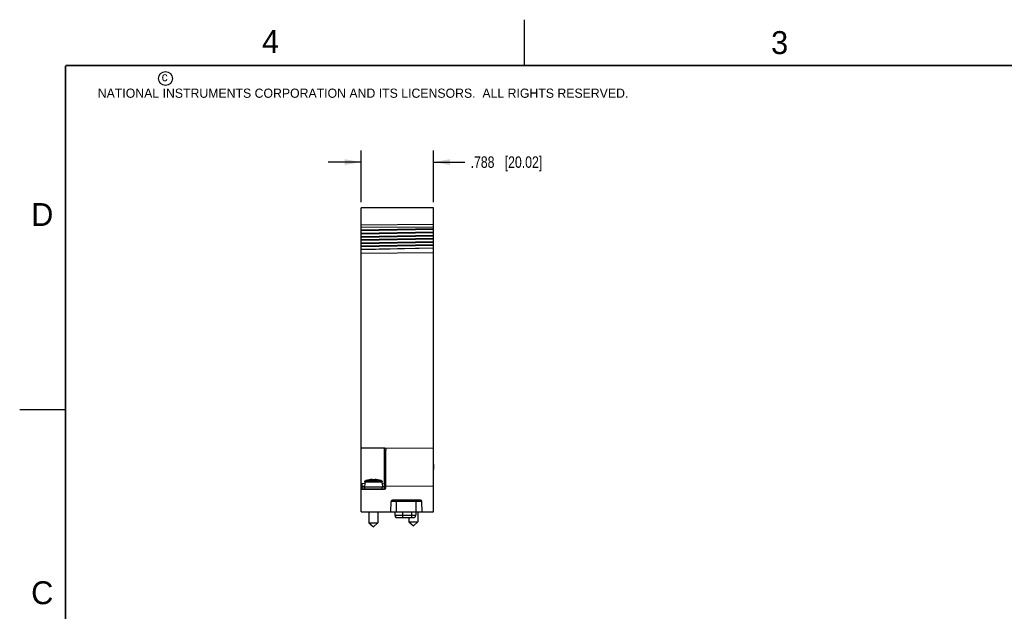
# Model space of a CAD drawing. Header units: inches. Extents: x 0 to 22, y 0 to 17.
# Tile 3 of 11: x 0 to 10.7, y 10.5 to 17. Entities that reach past the tile are written whole.
import ezdxf

# ---------------------------------------------------------------- set-up
doc = ezdxf.new("R2010")
doc.units = ezdxf.units.IN
doc.header["$LTSCALE"] = 1.21
doc.header["$MEASUREMENT"] = 0
doc.layers.get('0').update_dxf_attribs({"linetype": 'CONTINUOUS'})
doc.layers.add('DIMENSIONS', color=7, linetype='CONTINUOUS')
doc.styles.get("Standard").update_dxf_attribs({"font": 'txt', "width": 0.8})
doc.styles.add('TEXTSTYLE_2', font='txt')
doc.dimstyles.new('DIMSTYLE_1', dxfattribs={"dimtxt": 0.125, "dimasz": 0.18, "dimexe": 0.18, "dimexo": 0.0625, "dimgap": 0.09, "dimtad": 0, "dimtih": 1, "dimtoh": 1, "dimdec": 3, "dimzin": 4, "dimdsep": 46, "dimtxsty": 'STANDARD', "dimblk": '_FILLED', "dimblk1": '_FILLED', "dimblk2": '_FILLED', "dimcen": 0.09, "dimadec": 0, "dimazin": 0, "dimtp": 0.01, "dimtm": 0.01, "dimtfac": 1, "dimtdec": 3, "dimtofl": 0, "dimtmove": 0, "dimatfit": 3, "dimldrblk": '_FILLED', "dimfxl": 1, "dimtolj": 1, "dimtzin": 4, "dimarcsym": 0})

# ---------------------------------------------------------------- blocks, each defined once
blk = doc.blocks.new('_FILLED')
at = {"color": 0, "linetype": 'BYBLOCK'}
blk.add_solid([(0, 0), (-1, 0.174), (-1, -0.174)], dxfattribs=at)
blk = doc.blocks.new('*D0')
at = {"layer": 'DIMENSIONS', "color": 2, "linetype": 'CONTINUOUS'}
for p, q in [((3.72, 15.009), (3.72, 15.572)), ((4.508, 15.009), (4.508, 15.572)), ((3.72, 15.447), (3.36, 15.447)), ((4.508, 15.447), (4.851, 15.447))]:
    blk.add_line(p, q, dxfattribs=at)
at = {"layer": 'DIMENSIONS', "color": 2, "linetype": 'CONTINUOUS', "xscale": 0.18, "yscale": 0.18, "zscale": 0.18}
blk.add_blockref('_FILLED', (3.72, 15.447), dxfattribs=at)
at = {"layer": 'DIMENSIONS', "color": 2, "linetype": 'CONTINUOUS', "xscale": 0.18, "yscale": 0.18, "zscale": 0.18, "rotation": 180}
blk.add_blockref('_FILLED', (4.508, 15.447), dxfattribs=at)
at = {"layer": 'DIMENSIONS', "color": 2, "linetype": 'CONTINUOUS', "insert": (4.913, 15.509), "char_height": 0.125, "width": 1.225, "attachment_point": 1, "line_spacing_factor": 0.9}
blk.add_mtext('.788{\\Ftxt.shx;\\W1.000000;\\H0.125000; }[20.02]', dxfattribs=at)

msp = doc.modelspace()

# ---------------------------------------------------------------- linework, layer by layer
at = {"color": 2, "linetype": 'CONTINUOUS'}
for p, q in [((5.5, 16.5), (5.5, 17)), ((0, 12.75), (0.5, 12.75))]:
    msp.add_line(p, q, dxfattribs=at)
at = {"color": 7, "linetype": 'CONTINUOUS'}
for p, q in [((3.7199, 11.634), (3.7199, 14.9465)), ((4.5079, 14.9465), (3.7199, 14.9465)), ((4.5079, 11.634), (4.5079, 14.9465)), ((4.5079, 14.765), (3.7199, 14.7595)), ((4.5079, 14.7364), (3.7199, 14.7335)), ((3.7199, 14.7062), (4.5079, 14.7208)), ((3.7199, 14.6989), (4.5079, 14.7135)), ((3.7199, 14.6716), (4.5079, 14.6861)), ((3.7199, 14.6642), (4.5079, 14.6788)), ((3.7199, 14.6369), (4.5079, 14.6515)), ((3.7199, 14.6296), (4.5079, 14.6442)), ((3.7199, 14.6023), (4.5079, 14.6169)), ((3.7199, 14.5949), (4.5079, 14.6095)), ((3.7199, 14.5676), (4.5079, 14.5822)), ((3.7199, 14.5603), (4.5079, 14.5749)), ((3.7199, 14.533), (4.5079, 14.5476)), ((3.7199, 14.5257), (4.5079, 14.5403)), ((3.7199, 14.4983), (4.5079, 14.5129)), ((4.5079, 14.5087), (3.7199, 14.491)), ((4.5079, 14.4568), (3.7199, 14.4513)), ((3.7199, 12.3285), (3.9794, 12.3285)), ((3.9753, 11.9392), (3.9753, 12.3285)), ((3.9794, 12.3285), (4.5079, 12.3249)), ((3.9899, 11.8937), (3.9899, 12.3032)), ((4.5079, 12.1528), (4.5104, 12.1528)), ((4.5104, 12.1528), (4.5104, 12.0938)), ((4.5079, 12.0938), (4.5104, 12.0938)), ((3.7199, 11.9437), (3.7592, 11.943)), ((3.7299, 11.879), (3.7299, 11.9435)), ((3.7593, 11.9443), (3.7569, 11.903)), ((3.7603, 11.9443), (3.7593, 11.9443)), ((3.7612, 11.9601), (3.7603, 11.9443)), ((3.7612, 11.9601), (3.9487, 11.9601)), ((3.7729, 11.9744), (3.937, 11.9744)), ((3.8412, 11.9801), (3.8412, 11.9851)), ((3.8687, 11.9851), (3.8687, 11.9801)), ((3.9496, 11.9443), (3.9487, 11.9601)), ((3.9506, 11.9443), (3.9496, 11.9443)), ((3.9506, 11.9443), (3.953, 11.903)), ((3.9508, 11.9397), (3.9899, 11.939)), ((3.9799, 11.8796), (3.9799, 11.9392)), ((4.5079, 11.9085), (3.9899, 11.9121)), ((3.7199, 11.8743), (3.9752, 11.8787)), ((3.7572, 11.908), (3.7299, 11.908)), ((3.9799, 11.903), (3.7299, 11.903)), ((3.9776, 11.879), (3.7299, 11.879)), ((3.7459, 11.8747), (3.7459, 11.879)), ((3.7599, 11.879), (3.7599, 11.903)), ((3.7929, 11.8756), (3.7929, 11.879)), ((3.8029, 11.879), (3.8029, 11.8757)), ((3.8199, 11.879), (3.8199, 11.876)), ((3.89, 11.879), (3.89, 11.8772)), ((3.9499, 11.879), (3.9499, 11.903)), ((3.9799, 11.908), (3.9527, 11.908)), ((4.0443, 11.634), (4.0462, 11.7443)), ((4.3817, 11.7443), (4.0462, 11.7443)), ((4.3667, 11.759), (4.0612, 11.759)), ((4.1064, 11.634), (4.1064, 11.759)), ((4.3214, 11.634), (4.3214, 11.759)), ((4.3836, 11.634), (4.3817, 11.7443)), ((3.7199, 11.634), (4.5079, 11.634)), ((3.8057, 11.634), (3.8057, 11.5112)), ((3.9041, 11.634), (3.9041, 11.5112)), ((4.0878, 11.634), (4.0878, 11.5971)), ((4.0878, 11.5971), (4.3149, 11.5971)), ((4.1728, 11.634), (4.1728, 11.5971)), ((4.2701, 11.634), (4.2701, 11.5971)), ((4.3149, 11.634), (4.3149, 11.5971)), ((4.3384, 11.634), (4.3384, 11.5222)), ((3.8057, 11.5112), (3.9041, 11.5112)), ((3.8057, 11.5112), (3.8549, 11.4699)), ((3.9041, 11.5112), (3.8549, 11.4699)), ((4.0996, 11.569), (4.3031, 11.569)), ((4.24, 11.569), (4.24, 11.5222)), ((4.24, 11.5222), (4.3384, 11.5222)), ((4.24, 11.5222), (4.2892, 11.4809)), ((4.3384, 11.5222), (4.2892, 11.4809))]:
    msp.add_line(p, q, dxfattribs=at)
at = {"color": 7, "linetype": 'CONTINUOUS', "const_width": 0.02}
for points in [[(0.5, 16.5), (0.5, 0.5)], [(21.5, 16.5), (0.5, 16.5)]]:
    msp.add_lwpolyline(points, dxfattribs=at)
at = {"color": 2, "linetype": 'CONTINUOUS'}
msp.add_circle((1.5893, 16.359), 0.0754, dxfattribs=at)
at = {"color": 7, "linetype": 'CONTINUOUS'}
for centre, radius, start, end in [((3.8549, 11.6727), 0.3127, 92.52568, 105.21193), ((3.8549, 11.6727), 0.3077, 87.4337, 92.5663), ((3.8549, 11.6727), 0.3127, 74.78807, 87.47432), ((3.9749, 11.8937), 0.015, 271, 360), ((4.0612, 11.744), 0.015, 90, 179), ((4.3667, 11.744), 0.015, 1, 90), ((4.1271, 11.5971), 0.0394, 180, 225.573), ((4.2756, 11.5971), 0.0394, 314.427, 360)]:
    msp.add_arc(centre, radius, start, end, dxfattribs=at)
for points, knots in [([(3.9794, 12.3285), (3.9796, 12.3285), (3.9799, 12.3283), (3.9803, 12.328), (3.9806, 12.3277), (3.981, 12.3275), (3.9814, 12.3271), (3.9817, 12.3268), (3.9821, 12.3265), (3.9825, 12.3261), (3.983, 12.3255), (3.9836, 12.3248), (3.9841, 12.3241), (3.9846, 12.3233), (3.9851, 12.3225), (3.9856, 12.3218), (3.986, 12.321), (3.9865, 12.3199), (3.9871, 12.3186), (3.9879, 12.3164), (3.9888, 12.3136), (3.9894, 12.3101), (3.9898, 12.3067), (3.9899, 12.3044), (3.9899, 12.3032)], [0, 0, 0, 0, 0.0169033, 0.0337311, 0.0504576, 0.0670807, 0.0836199, 0.1000856, 0.1164801, 0.1328066, 0.165267, 0.1975008, 0.2295316, 0.2613786, 0.2930631, 0.3246021, 0.3560118, 0.3873034, 0.4495751, 0.5115028, 0.6345291, 0.7567911, 0.8785471, 1, 1, 1, 1]), ([(3.7612, 11.9601), (3.7613, 11.961), (3.7615, 11.9626), (3.7622, 11.9649), (3.7633, 11.9672), (3.7647, 11.9692), (3.7664, 11.971), (3.7684, 11.9725), (3.7705, 11.9736), (3.7721, 11.9742), (3.7729, 11.9744)], [0, 0, 0, 0, 0.1249979, 0.2499945, 0.3749925, 0.4999915, 0.6249917, 0.7499931, 0.8749949, 1, 1, 1, 1]), ([(3.937, 11.9744), (3.9378, 11.9742), (3.9393, 11.9736), (3.9415, 11.9725), (3.9435, 11.971), (3.9452, 11.9692), (3.9466, 11.9672), (3.9477, 11.9649), (3.9484, 11.9626), (3.9486, 11.961), (3.9487, 11.9601)], [0, 0, 0, 0, 0.1250051, 0.2500069, 0.3750083, 0.5000085, 0.6250075, 0.7500055, 0.8750021, 1, 1, 1, 1]), ([(4.1728, 11.5971), (4.1728, 11.5958), (4.1728, 11.5932), (4.1726, 11.5893), (4.1723, 11.5855), (4.1719, 11.5819), (4.1714, 11.5784), (4.1707, 11.575), (4.17, 11.5719), (4.1695, 11.5699), (4.1692, 11.569)], [0, 0, 0, 0, 0.1373741, 0.273519, 0.4072288, 0.5373218, 0.6626673, 0.7821996, 0.8949349, 1, 1, 1, 1]), ([(4.2701, 11.5971), (4.2701, 11.5958), (4.27, 11.5932), (4.2698, 11.5893), (4.2695, 11.5855), (4.2691, 11.5819), (4.2686, 11.5784), (4.268, 11.575), (4.2673, 11.5719), (4.2667, 11.5699), (4.2664, 11.569)], [0, 0, 0, 0, 0.1373741, 0.273519, 0.4072288, 0.5373218, 0.6626673, 0.7821996, 0.8949349, 1, 1, 1, 1])]:
    msp.add_open_spline(points, degree=3, knots=knots, dxfattribs=at)

# ---------------------------------------------------------------- texts
at = {"color": 2, "linetype": 'CONTINUOUS', "attachment_point": 1, "line_spacing_factor": 0.9, "style": 'TEXTSTYLE_2'}
for s, insert, char_height, width in [('4', (2.64, 16.8869), 0.25, 0.25), ('3', (8.1875, 16.875), 0.25, 0.25), ('c', (1.5463, 16.428), 0.1, 0.1), ('NATIONAL INSTRUMENTS CORPORATION AND ITS LICENSORS.  ALL RIGHTS RESERVED.', (0.851, 16.2482), 0.1, 7.3), ('D', (0.125, 15), 0.25, 0.25), ('C', (0.125, 10.875), 0.25, 0.25)]:
    msp.add_mtext(s, dxfattribs=dict(at, insert=insert, char_height=char_height, width=width))

# ---------------------------------------------------------------- dimensions: what is measured, and where the dimension line sits
at = {"layer": 'DIMENSIONS', "color": 2, "linetype": 'CONTINUOUS'}
dim = msp.add_linear_dim(base=(3.7199, 15.4466), p1=(4.5079, 15.009), p2=(3.7199, 15.009), angle=180, dimstyle='DIMSTYLE_1', dxfattribs=at)
dim.commit()
dim.dimension.update_dxf_attribs({"geometry": '*D0', "text_midpoint": (5.5259, 15.4466), "dimtype": 160})

doc.saveas('drawing.dxf')
